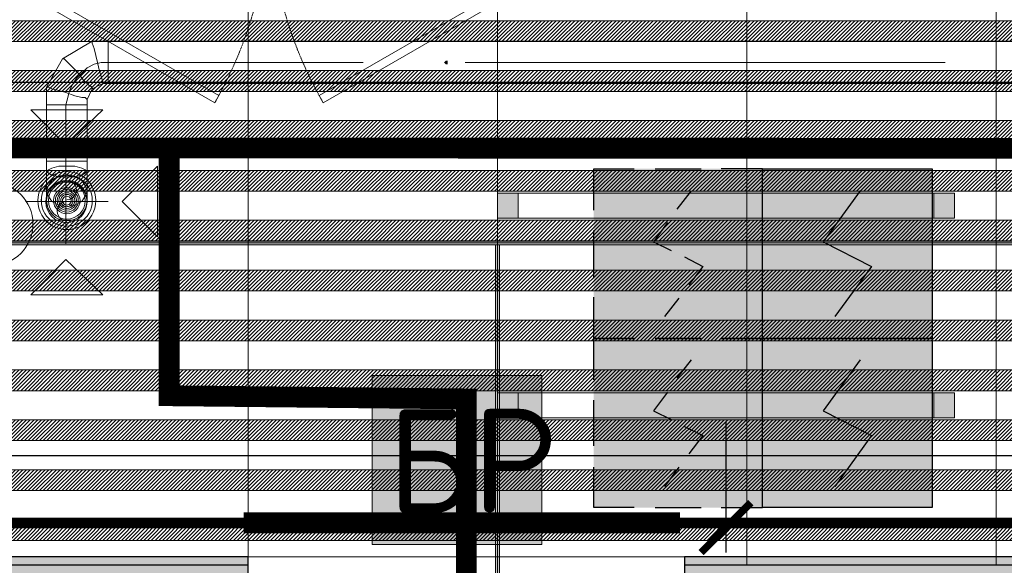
# Model space of a CAD drawing. Header units: millimetres. Extents: x -521669 to 178656, y -69521 to 500758.
# Tile 113 of 256: x -181353 to -178983, y 467563 to 468876. Entities that reach past the tile are written whole.
import ezdxf
from ezdxf import colors
from ezdxf.entities.mleader import LeaderData, LeaderLine
from ezdxf.math import Vec2, Vec3

# ---------------------------------------------------------------- set-up
doc = ezdxf.new("R2010")
doc.units = ezdxf.units.MM
for name, pattern in [('( Hidden )', [0.375, 0.25, -0.125]), ('-D1-02х01', [3, 2, -1]), ('DASHDOT', [25.4, 12.7, -6.35, 0, -6.35]), ('DOT', [6.35, 0, -6.35])]:
    doc.linetypes.add(name, pattern=pattern)
doc.layers.get('Defpoints').update_dxf_attribs({"color": 31})
for name, color, linetype, lineweight in [('_0', 7, 'Continuous', 13), ('A-AREA-IDEN', 8, 'Continuous', 18), ('A-DOOR', 7, 'Continuous', 5), ('A-WALL', 7, 'Continuous', 5), ('A-WALL-FNSH', 8, 'Continuous', 5), ('dim_light', 12, 'Continuous', 9), ('dim_pot', 183, 'Continuous', 9), ('dim_razv', 93, 'DASHDOT', 9), ('I-WALL', 7, 'Continuous', 5), ('light_pot', 52, 'Continuous', 15), ('pot', 183, 'Continuous', 15), ('pot sh', 183, 'Continuous', 15)]:
    doc.layers.add(name, color=color, linetype=linetype, lineweight=lineweight)
doc.layers.add('PDF16_0', color=30, linetype='Continuous', true_color=0xff7f00)
for name, color, linetype in [('PDF16_ПС', 1, 'Continuous'), ('PDF16_ПС дымовой', 1, 'Continuous'), ('PDF6_Воздуховоды', 5, 'Continuous'), ('PDF6_Размеры-100', 7, 'Continuous'), ('PDF_Text', 7, 'Continuous')]:
    doc.layers.add(name, color=color, linetype=linetype)
doc.layers.add('pol', color=7, linetype='Continuous', lineweight=15, true_color=0x738991)
doc.layers.add('Сводный план', color=1, linetype='Continuous', lineweight=0, true_color=0xff0000)
doc.styles.add('fl_iso paper', font='isocpeur.ttf', dxfattribs={"width": 0.8, "oblique": 10})
doc.styles.add('In tre', font='isocpeur.ttf', dxfattribs={"width": 0.8, "oblique": 10})
doc.styles.add('PDF ISOCPEUR', font='isocpeur.ttf')
doc.dimstyles.new('In tre 1_75', dxfattribs={"dimtxt": 220, "dimasz": 120, "dimexe": 60, "dimexo": 10, "dimgap": 50, "dimtad": 1, "dimdec": 0, "dimrnd": 5, "dimzin": 0, "dimdsep": 46, "dimtxsty": 'fl_iso paper', "dimblk": 'ARCHTICK', "dimcen": 0, "dimdle": 60, "dimadec": 0, "dimazin": 0, "dimtfac": 1, "dimtdec": 0, "dimtofl": 0, "dimtmove": 1, "dimatfit": 1, "dimfxl": 1, "dimtfill": 1, "dimtolj": 1, "dimtzin": 0, "dimarcsym": 1})

# ---------------------------------------------------------------- blocks, each defined once
blk = doc.blocks.new('_ArchTick')
at = {"color": 0, "linetype": 'ByBlock', "lineweight": 9, "const_width": 0.15}
blk.add_lwpolyline([(-0.5, -0.5), (0.5, 0.5)], dxfattribs=at)
blk = doc.blocks.new('*D6221')
at = {"layer": 'Defpoints', "color": 0, "transparency": 16777216}
for p in [(-184452.9, 467918.1), (-179652.9, 467918.1), (-179652.9, 467653.9)]:
    blk.add_point(p, dxfattribs=at)
at = {"layer": 'dim_light', "color": 0, "lineweight": -2, "transparency": 16777216}
for p, q in [((-184452.9, 467908.1), (-184452.9, 467593.9)), ((-179652.9, 467908.1), (-179652.9, 467593.9)), ((-184512.9, 467653.9), (-179592.9, 467653.9))]:
    blk.add_line(p, q, dxfattribs=at)
at = {"layer": 'dim_light', "color": 0, "lineweight": -2, "transparency": 16777216, "xscale": 120, "yscale": 120, "zscale": 120, "rotation": 180}
blk.add_blockref('_ArchTick', (-184452.9, 467653.9), dxfattribs=at)
at = {"layer": 'dim_light', "color": 0, "lineweight": -2, "transparency": 16777216, "xscale": 120, "yscale": 120, "zscale": 120}
blk.add_blockref('_ArchTick', (-179652.9, 467653.9), dxfattribs=at)
at = {"layer": 'dim_light', "color": 0, "transparency": 16777216, "insert": (-182052.9, 467813.9), "char_height": 220, "attachment_point": 5, "style": 'fl_iso paper', "bg_fill": 3, "box_fill_scale": 1.1, "bg_fill_color": 256, "bg_fill_true_color": 13158600, "bg_fill_transparency": 0}
blk.add_mtext('\\A1;4800', dxfattribs=at)
blk = doc.blocks.new('*D6222')
at = {"layer": 'Defpoints', "color": 0, "transparency": 16777216}
for p in [(-179652.9, 467918.1), (-174852.9, 467918.1), (-174852.9, 467653.9)]:
    blk.add_point(p, dxfattribs=at)
at = {"layer": 'dim_light', "color": 0, "lineweight": -2, "transparency": 16777216}
for p, q in [((-179652.9, 467908.1), (-179652.9, 467593.9)), ((-174852.9, 467908.1), (-174852.9, 467593.9)), ((-179712.9, 467653.9), (-174792.9, 467653.9))]:
    blk.add_line(p, q, dxfattribs=at)
at = {"layer": 'dim_light', "color": 0, "lineweight": -2, "transparency": 16777216, "xscale": 120, "yscale": 120, "zscale": 120, "rotation": 180}
blk.add_blockref('_ArchTick', (-179652.9, 467653.9), dxfattribs=at)
at = {"layer": 'dim_light', "color": 0, "lineweight": -2, "transparency": 16777216, "xscale": 120, "yscale": 120, "zscale": 120}
blk.add_blockref('_ArchTick', (-174852.9, 467653.9), dxfattribs=at)
at = {"layer": 'dim_light', "color": 0, "transparency": 16777216, "insert": (-177252.9, 467813.9), "char_height": 220, "attachment_point": 5, "style": 'fl_iso paper', "bg_fill": 3, "box_fill_scale": 1.1, "bg_fill_color": 256, "bg_fill_true_color": 13158600, "bg_fill_transparency": 0}
blk.add_mtext('\\A1;4800', dxfattribs=at)
blk = doc.blocks.new('*U3567')
at = {"layer": 'light_pot', "linetype": 'ByBlock', "lineweight": 0}
h = blk.add_hatch(color=252, dxfattribs=at)
h.dxf.hatch_style = 1
h.paths.add_polyline_path([(-500, 30), (-550, 30), (-550, -30), (-500, -30)])
h = blk.add_hatch(color=252, dxfattribs=at)
h.dxf.hatch_style = 1
h.paths.add_polyline_path([(500, 30), (550, 30), (550, -30), (500, -30)])
for points in [[(-500, 30), (-550, 30), (-550, -30), (-500, -30)], [(500, -30), (-500, -30), (-500, 30), (500, 30)], [(500, 30), (550, 30), (550, -30), (500, -30)]]:
    blk.add_lwpolyline(points, close=True, dxfattribs=at)
blk = doc.blocks.new('*U6185')
at = {"layer": 'light_pot', "color": 0, "linetype": 'ByBlock', "lineweight": -2, "transparency": 16777216}
blk.add_blockref('*U3567', (0, 0), dxfattribs=at)
blk = doc.blocks.new('*U6186')
at = {"layer": 'A-AREA-IDEN', "color": 0, "linetype": 'ByBlock', "lineweight": -2, "transparency": 16777216}
for p in [(4800, 480), (4800, 0)]:
    blk.add_blockref('*U6185', p, dxfattribs=at)
blk = doc.blocks.new('*U12201')
at = {"layer": 'pol', "true_color": 0x007dfa, "transparency": 33554687}
h = blk.add_hatch(color=150, dxfattribs=at)
h.dxf.hatch_style = 1
h.paths.add_polyline_path([(20405.3, 0), (0, 0), (0, -10), (20405.3, -10)])
at = {"layer": 'pol', "color": 162, "true_color": 0x2c3cc9}
blk.add_lwpolyline([(20405.3, 0), (0, 0), (0, -10), (20405.3, -10)], close=True, dxfattribs=at)
blk = doc.blocks.new('*U12167')
at = {"layer": 'pol', "true_color": 0x007dfa, "transparency": 33554687}
h = blk.add_hatch(color=150, dxfattribs=at)
h.dxf.hatch_style = 1
h.paths.add_polyline_path([(909.2, 0), (0, 0), (0, -10), (909.2, -10)])
at = {"layer": 'pol', "color": 162, "true_color": 0x2c3cc9}
blk.add_lwpolyline([(909.2, 0), (0, 0), (0, -10), (909.2, -10)], close=True, dxfattribs=at)
blk = doc.blocks.new('yuyilotffff')
at = {"layer": 'PDF6_Воздуховоды', "true_color": 0x0000ff, "transparency": 33554559}
blk.add_hatch(color=5, dxfattribs=at).paths.add_polyline_path([(11979.9, 9359.6), (11979.9, 9363.8), (11975.7, 9363.8), (11971.5, 9359.6), (11975.7, 9355.4), (11979.9, 9355.4)])
blk.add_hatch(color=5, dxfattribs=at).paths.add_polyline_path([(11979.9, 9359.6), (11979.9, 9363.8), (11975.7, 9363.8), (11971.5, 9359.6), (11975.7, 9355.4), (11979.9, 9355.4)])
at = {"layer": 'PDF6_Воздуховоды', "color": 5, "lineweight": 18, "true_color": 0x0000ff}
for points in [[(11162.9, 9410.4), (11124.8, 9410.4), (11052.9, 9368.1), (11014.8, 9300.3), (11014.8, 9258)], [(11061.3, 9258), (11112.1, 9258), (11061.3, 9258), (11014.8, 9258), (11061.3, 9258), (11065.6, 9274.9), (11069.8, 9291.9), (11078.3, 9308.8), (11086.7, 9321.5), (11099.4, 9334.2), (11112.1, 9346.9), (11129.1, 9355.4), (11146, 9359.6), (11162.9, 9359.6)], [(11112.1, 9258), (11112.1, 9270.7), (11124.8, 9296.1), (11150.2, 9308.8), (11162.9, 9308.8)], [(11014.8, 9122.5), (11014.8, 9097.1), (11014.8, 9050.6), (11014.8, 9025.2)], [(11061.3, 8923.6), (11061.3, 9122.5), (11061.3, 9025.2)], [(11112.1, 9025.2), (11112.1, 9050.6), (11112.1, 9097.1), (11112.1, 9122.5)], [(10964, 9025.2), (11162.9, 9025.2)]]:
    blk.add_lwpolyline(points, dxfattribs=at)
for points in [[(11137.5, 9359.6), (11133.3, 9376.5), (11129.1, 9393.5), (11124.8, 9406.2), (11124.8, 9410.4), (11124.8, 9406.2), (11129.1, 9393.5), (11133.3, 9376.5), (11137.5, 9359.6), (11141.8, 9338.4), (11146, 9325.7), (11150.2, 9313), (11150.2, 9308.8), (11150.2, 9313), (11146, 9325.7), (11141.8, 9338.4)], [(14189.7, 9410.4), (11162.9, 9410.4), (11162.9, 9308.8), (14189.7, 9308.8)], [(11162.9, 9359.6), (11162.9, 9410.4), (11162.9, 9359.6), (11162.9, 9308.8)], [(11091, 9334.2), (11078.3, 9346.9), (11065.6, 9359.6), (11057.1, 9368.1), (11052.9, 9368.1), (11057.1, 9368.1), (11065.6, 9359.6), (11078.3, 9346.9), (11091, 9334.2), (11103.7, 9317.3), (11116.4, 9304.6), (11124.8, 9300.3), (11124.8, 9296.1), (11124.8, 9300.3), (11116.4, 9304.6), (11103.7, 9317.3)], [(11162.9, 9359.6), (11776.7, 9359.6)], [(12178.9, 9359.6), (13177.9, 9359.6)], [(11061.3, 9287.6), (11044.4, 9291.9), (11027.5, 9296.1), (11019, 9300.3), (11014.8, 9300.3), (11019, 9300.3), (11027.5, 9296.1), (11044.4, 9291.9), (11061.3, 9287.6), (11082.5, 9279.2), (11099.4, 9274.9), (11107.9, 9274.9), (11112.1, 9270.7), (11107.9, 9274.9), (11099.4, 9274.9), (11082.5, 9279.2)], [(10976.7, 9245.3), (11061.3, 9160.6), (11150.2, 9245.3)], [(11014.8, 9258), (11014.8, 9122.5), (11112.1, 9122.5), (11112.1, 9258)], [(11061.3, 9122.5), (11061.3, 9258)], [(11112.1, 9122.5), (11061.3, 9122.5), (11014.8, 9122.5), (11061.3, 9122.5)], [(11112.1, 9097.1), (11107.9, 9101.4), (11099.4, 9105.6), (11082.5, 9109.8), (11061.3, 9109.8), (11044.4, 9109.8), (11027.5, 9105.6), (11019, 9101.4), (11014.8, 9097.1), (11019, 9092.9), (11027.5, 9088.7), (11044.4, 9084.4), (11061.3, 9084.4), (11082.5, 9084.4), (11099.4, 9088.7), (11107.9, 9092.9)], [(11281.5, 9109.8), (11196.8, 9025.2), (11281.5, 8940.5)], [(11112.1, 9050.6), (11107.9, 9063.3), (11099.4, 9076), (11082.5, 9084.4), (11061.3, 9088.7), (11044.4, 9084.4), (11027.5, 9076), (11019, 9063.3), (11014.8, 9050.6), (11019, 9037.9), (11027.5, 9025.2), (11044.4, 9016.7), (11061.3, 9012.5), (11082.5, 9016.7), (11099.4, 9025.2), (11107.9, 9037.9)], [(10976.7, 8800.8), (11061.3, 8885.5), (11150.2, 8800.8)]]:
    blk.add_lwpolyline(points, close=True, dxfattribs=at)
for points in [[(10993.6, 9027.3, 1.000007), (11133.3, 9027.3, 1.000007)], [(11002.1, 9027.3, 1.000005), (11124.8, 9027.3, 1.000005)], [(11112.1, 9027.3, 0.999991), (11014.8, 9027.3, 0.999991)], [(11063.4, 9071.7, 0.999995), (11063.4, 8982.8, 0.999995)], [(11063.4, 9059, 0.999992), (11063.4, 8995.5, 0.999992)], [(11063.4, 9054.8, 0.999998), (11063.4, 8999.8, 0.999998)], [(11063.4, 9050.6, 1.000008), (11063.4, 9004, 1.000008)], [(11063.4, 9046.3, 1.00002), (11063.4, 9008.2, 1.00002)], [(11063.4, 9042.1, 1.000041), (11063.4, 9012.5, 1.000041)], [(11063.4, 9037.9, 1.000014), (11063.4, 9016.7, 1.000014)]]:
    blk.add_lwpolyline(points, format="xyb", close=True, dxfattribs=at)
for points in [[(11063.4, 9025.2, 1.000008), (11063.4, 8978.6, 0.414208), (11112.1, 9027.3, -0.999991), (11014.8, 9027.3, -0.999991), (11112.1, 9027.3, 0.414208), (11063.4, 9076, 0.999991), (11063.4, 8978.6, 0.999991), (11063.4, 9076)], [(11063.4, 9029.4, 1.000008), (11063.4, 9076, 0.414208), (11014.8, 9027.3, 0.414208), (11063.4, 8978.6)]]:
    blk.add_lwpolyline(points, format="xyb", dxfattribs=at)
blk.add_circle((11062.5, 9024), 49.6, dxfattribs=at)
for radius, start, end in [(69.8, 359.9996, 180.0004), (61.4, 359.9997, 180.0003), (48.7, 0.0005, 179.9995), (48.7, 0.0005, 179.9995), (48.7, 0.0005, 179.9995), (23.3, 89.9995, 270.0005), (23.3, 269.9995, 90.0005), (69.8, 179.9996, 0.0004), (61.4, 179.9997, 0.0003), (48.7, 180.0005, 359.9995), (48.7, 180.0005, 359.9995), (48.7, 180.0005, 359.9995)]:
    blk.add_arc((11063.4, 9027.3), radius, start, end, dxfattribs=at)
at = {"layer": 'PDF6_Размеры-100', "color": 5, "lineweight": 20, "true_color": 0x0000ff}
blk.add_lwpolyline([(12022.3, 9359.6), (12217, 9359.6), (12174.7, 9359.6)], dxfattribs=at)
blk = doc.blocks.new('jkhgfd345')
at = {"layer": 'PDF16_0', "lineweight": 25}
for points in [[(7922.7, 8413.8), (15889.9, 8413.8), (15889.9, 7486.7), (16412.7, 7486.7), (16412.7, 8413.8), (23067.5, 8413.8), (26028.8, 8413.8), (28187.8, 8413.8), (28187.8, 9311.3), (27849.1, 9311.3), (27131.5, 9311.3), (27131.5, 9406.5), (26930.5, 9406.5), (26930.5, 9311.3), (19418.4, 9311.3), (19418.4, 19543.3)], [(6942.7, 19556), (14188.1, 19556), (14188.1, 17521.8), (13775.3, 17521.8), (13775.3, 17352.5), (14393.4, 17352.5), (14393.4, 19556), (17907.1, 19556), (17907.1, 12359.3), (17907.1, 9309.1), (14514, 9311.3), (14514, 11521.1), (13622.9, 11521.1), (13622.9, 13256.7), (13307.5, 13256.7), (13307.5, 11521.1), (12839.8, 11521.1), (12839.8, 12585.8), (11578.2, 12585.8), (11578.2, 11178.2), (14027.2, 11178.2), (14027.2, 9311.3), (8970.5, 9311.3), (8970.5, 10174.9)], [(12007.9, 8413.8), (12007.9, 4851.4)]]:
    blk.add_lwpolyline(points, dxfattribs=at)
at = {"layer": 'PDF16_ПС', "lineweight": 9}
blk.add_lwpolyline([(11798.3, 8200), (11798.3, 8403.2), (11798.3, 8606.4), (12003.7, 8606.4), (12206.9, 8606.4), (12206.9, 8403.2), (12206.9, 8200), (12003.7, 8200)], close=True, dxfattribs=at)
at = {"layer": 'PDF16_ПС', "color": 7, "true_color": 0xffffff, "transparency": 33554559}
for points in [[(12206.9, 8606.4), (11798.3, 8606.4), (12206.9, 8403.2)], [(11798.3, 8606.4), (12206.9, 8403.2), (11798.3, 8403.2)], [(12206.9, 8403.2), (11798.3, 8403.2), (12206.9, 8200)], [(11798.3, 8403.2), (12206.9, 8200), (11798.3, 8200)]]:
    blk.add_solid(points, dxfattribs=at)
at = {"layer": 'PDF16_ПС дымовой', "color": 230, "lineweight": 25, "true_color": 0xff007f}
for points in [[(12331.8, 9004.3), (12331.8, 9103.8), (12429.1, 9103.8)], [(12479.9, 9103.8), (12590, 9103.8)], [(12738.2, 9004.3), (12738.2, 9103.8), (12638.7, 9103.8)], [(12532.8, 9006.5), (12566.7, 9050.9)], [(12509.6, 8974.7), (12475.7, 8928.1), (12518, 8907)], [(12331.8, 8843.5), (12331.8, 8955.7)], [(12738.2, 8843.5), (12738.2, 8955.7)], [(12549.8, 8892.2), (12594.2, 8868.9), (12560.4, 8824.4)], [(12331.8, 8595.8), (12331.8, 8695.3), (12429.1, 8695.3), (12331.8, 8695.3), (12331.8, 8794.8)], [(12738.2, 8595.8), (12738.2, 8695.3), (12638.7, 8695.3), (12738.2, 8695.3), (12738.2, 8794.8)], [(12503.2, 8748.2), (12537.1, 8792.7)], [(12532.8, 8600.1), (12566.7, 8644.5)], [(12509.6, 8566.2), (12475.7, 8521.7), (12518, 8500.6)], [(12331.8, 8437.1), (12331.8, 8547.1)], [(12738.2, 8437.1), (12738.2, 8547.1)], [(12549.8, 8483.6), (12594.2, 8462.5), (12560.4, 8418)], [(12429.1, 8288.9), (12331.8, 8288.9), (12331.8, 8386.3)], [(12503.2, 8339.7), (12537.1, 8386.3)], [(12638.7, 8288.9), (12738.2, 8288.9), (12738.2, 8386.3)], [(12479.9, 8288.9), (12590, 8288.9)]]:
    blk.add_lwpolyline(points, dxfattribs=at)
at = {"layer": 'PDF16_ПС дымовой', "lineweight": 30}
for points in [[(13146.7, 9103.8), (13146.7, 8898.5), (13146.7, 8695.3), (12941.4, 8695.3), (12738.2, 8695.3), (12738.2, 8898.5), (12738.2, 9103.8), (12941.4, 9103.8)], [(13146.7, 8695.3), (13146.7, 8492.1), (13146.7, 8288.9), (12941.4, 8288.9), (12738.2, 8288.9), (12738.2, 8492.1), (12738.2, 8695.3), (12941.4, 8695.3)]]:
    blk.add_lwpolyline(points, close=True, dxfattribs=at)
for points in [[(12973.1, 9050.9), (12884.2, 8928.1), (13000.6, 8868.9), (12911.7, 8748.2)], [(12973.1, 8644.5), (12884.2, 8521.7), (13000.6, 8462.5), (12911.7, 8339.7)]]:
    blk.add_lwpolyline(points, dxfattribs=at)
at = {"layer": 'PDF16_ПС дымовой', "color": 230, "lineweight": 25, "true_color": 0xff007f}
blk.add_lwpolyline([(12590, 8695.3), (12479.9, 8695.3)], close=True, dxfattribs=at)
at = {"layer": 'PDF16_ПС дымовой', "color": 7, "true_color": 0xffffff, "transparency": 33554559}
for points in [[(12738.2, 9103.8), (12331.8, 9103.8), (12738.2, 8695.3)], [(12331.8, 9103.8), (12738.2, 8695.3), (12331.8, 8695.3)], [(13146.7, 9103.8), (12738.2, 9103.8), (13146.7, 8898.5)], [(12738.2, 9103.8), (13146.7, 8898.5), (12738.2, 8898.5)], [(13146.7, 8898.5), (12738.2, 8898.5), (13146.7, 8695.3)], [(12738.2, 8898.5), (13146.7, 8695.3), (12738.2, 8695.3)], [(12738.2, 8695.3), (12331.8, 8695.3), (12738.2, 8288.9)], [(12331.8, 8695.3), (12738.2, 8288.9), (12331.8, 8288.9)], [(13146.7, 8695.3), (12738.2, 8695.3), (13146.7, 8492.1)], [(12738.2, 8695.3), (13146.7, 8492.1), (12738.2, 8492.1)], [(13146.7, 8492.1), (12738.2, 8492.1), (13146.7, 8288.9)], [(12738.2, 8492.1), (13146.7, 8288.9), (12738.2, 8288.9)]]:
    blk.add_solid(points, dxfattribs=at)
at = {"layer": 'PDF_Text', "color": 1, "insert": (11834.6, 8276.4), "char_height": 249.99, "attachment_point": 7, "style": 'PDF ISOCPEUR'}
blk.add_mtext('БР ', dxfattribs=at)
blk = doc.blocks.new('drytrytd244')
at = {"layer": 'Сводный план', "color": 96, "true_color": 0x008000, "const_width": 50}
for points in [[(27170, 9148), (6981.5, 9155.4), (7283.5, 9151.7), (7279.2, 8732), (7129.6, 8539.9), (7125, 7666.4)], [(11309.7, 9146.2), (11309.7, 8557.9), (12025.1, 8550.2), (12025, 7940.7)]]:
    blk.add_lwpolyline(points, dxfattribs=at)
at = {"layer": 'Сводный план', "color": 92, "lineweight": 13, "true_color": 0x00c200}
blk.add_circle((10881.9, 8971), 100, dxfattribs=at)
blk = doc.blocks.new('A_MEQ_DoorWall - ОВ-7391808-50_AS_M_L34')
at = {"layer": 'A-DOOR'}
for p, q in [((-5.6, 587.5), (-850, 100)), ((-840, 82.7), (4.4, 570.2)), ((4.4, 570.2), (-5.6, 587.5)), ((245.6, 570.2), (255.6, 587.5)), ((1090, 82.7), (245.6, 570.2)), ((255.6, 587.5), (1100, 100)), ((-875, 100), (-875, -100)), ((-850, 100), (-865, 100)), ((-865, 100), (-865, 20)), ((-850, 20), (-850, 100)), ((-850, 100), (-840, 82.7)), ((1100, 100), (1090, 82.7)), ((1115, 100), (1100, 100)), ((1100, 100), (1100, 20)), ((1115, 20), (1115, 100)), ((1125, 100), (1125, -100)), ((-865, 20), (-850, 20)), ((1100, 20), (1115, 20))]:
    blk.add_line(p, q, dxfattribs=at)
at = {"layer": 'A-DOOR', "linetype": '-D1-02х01'}
for centre, start, end in [((-850, 100), 360, 30), ((1100, 100), 150, 180)]:
    blk.add_arc(centre, 975, start, end, dxfattribs=at)
at = {"layer": 'A-DOOR'}
for centre in [(-855, 100), (1105, 100)]:
    blk.add_arc(centre, 5, 0, 180, dxfattribs=at)

msp = doc.modelspace()

# ---------------------------------------------------------------- hatches: boundary and pattern name
at = {"layer": '_0', "transparency": 33554534}
h = msp.add_hatch(color=252, dxfattribs=at)
h.dxf.hatch_style = 1
h.paths.add_polyline_path([(-154802.1, 458862.5), (-192753.7, 458862.5), (-192753.7, 488814.1), (-154802.1, 488814.1)])
h.paths.add_polyline_path([(-166902.9, 480313.3), (-166902.9, 478313.3), (-169852.9, 478313.3), (-169852.9, 469363.3), (-163702.9, 469363.3), (-163702.9, 467363.3), (-183952.9, 467363.3), (-183952.9, 467363.3), (-186002.9, 467363.3), (-186002.9, 469363.3), (-183852.9, 469363.3), (-183852.9, 473413.3), (-179002.9, 473413.3), (-179002.9, 471913.3), (-177352.9, 471913.3), (-177352.9, 478313.3), (-185752.9, 478313.3), (-185752.9, 480313.3), (-182952.9, 480313.3), (-166902.9, 480313.3)], flags=16)
at = {"layer": 'A-WALL'}
h = msp.add_hatch(dxfattribs=at)
h.set_pattern_fill('FP_1', color=256, style=0, pattern_type=2)
h.set_pattern_definition([(45, (-192252.935, 459363.33), (-57.02463, 57.02463), []), (45, (-192195.91, 459363.33), (-57.02463, 57.02463), [100.806, -20.161, 3.353, -16.808])])
h.paths.add_polyline_path([(-184202.9, 467363.3), (-180802.9, 467363.3), (-180802.9, 467563.3), (-184202.9, 467563.3), (-184202.9, 467467.1)])
h.paths.add_polyline_path([(-174652.9, 467363.3), (-174652.9, 467563.3), (-174752.9, 467563.3), (-174752.9, 467363.3), (-174717.2, 467363.3)])
h.paths.add_polyline_path([(-176502.9, 467363.3), (-176502.9, 467563.3), (-179752.9, 467563.3), (-179752.9, 467363.3), (-176702.9, 467363.3)])

# ---------------------------------------------------------------- linework, layer by layer
at = {"layer": 'A-WALL', "lineweight": 25}
for p, q in [((-180802.9, 467563.3), (-184202.9, 467563.3)), ((-180802.9, 467363.3), (-180802.9, 467563.3)), ((-179752.9, 467563.3), (-179752.9, 467363.3)), ((-176502.9, 467563.3), (-179752.9, 467563.3))]:
    msp.add_line(p, q, dxfattribs=at)

# ---------------------------------------------------------------- block references
at = {"layer": 'A-DOOR', "color": 8, "true_color": 0x7f7f7f, "rotation": 180}
msp.add_blockref('A_MEQ_DoorWall - ОВ-7391808-50_AS_M_L34', (-180627.9, 469263.3), dxfattribs=at)

# ---------------------------------------------------------------- next in the draw order: dimensions: what is measured, and where the dimension line sits
at = {"layer": 'dim_light'}
dim = msp.add_linear_dim(base=(-179652.9, 467653.9), p1=(-184452.9, 467918.1), p2=(-179652.9, 467918.1), dimstyle='In tre 1_75', dxfattribs=at)
dim.commit()
dim.dimension.update_dxf_attribs({"geometry": '*D6221', "text_midpoint": (-182052.9, 467813.9)})

# ---------------------------------------------------------------- next in the draw order: linework, layer by layer
at = {"layer": 'A-WALL-FNSH'}
for p, q in [((-180802.9, 467583.3), (-184652.9, 467583.3)), ((-180802.9, 467563.3), (-180802.9, 467583.3)), ((-179752.9, 467583.3), (-179752.9, 467563.3))]:
    msp.add_line(p, q, dxfattribs=at)

# ---------------------------------------------------------------- next in the draw order: dimensions: what is measured, and where the dimension line sits
at = {"layer": 'dim_light'}
dim = msp.add_linear_dim(base=(-174852.9, 467653.9), p1=(-179652.9, 467918.1), p2=(-174852.9, 467918.1), dimstyle='In tre 1_75', dxfattribs=at)
dim.commit()
dim.dimension.update_dxf_attribs({"geometry": '*D6222', "text_midpoint": (-177252.9, 467813.9)})

# ---------------------------------------------------------------- next in the draw order: hatches: boundary and pattern name
at = {"layer": 'I-WALL', "true_color": 0xf5f3ef}
h = msp.add_hatch(color=7, dxfattribs=at)
h.paths.add_polyline_path([(-179752.9, 467563.3), (-179402.9, 467563.3), (-179402.9, 467583.3), (-179752.9, 467583.3)])
h.paths.add_polyline_path([(-180802.9, 467563.3), (-180802.9, 467583.3), (-183952.9, 467583.3), (-183952.9, 467563.3), (-180910, 467563.3)])
for points in [[(-179152.9, 467563.3), (-179152.9, 467583.3), (-179402.9, 467583.3), (-179402.9, 467563.3)], [(-177352.9, 467563.3), (-177352.9, 467583.3), (-179152.9, 467583.3), (-179152.9, 467563.3), (-177374.2, 467563.3)]]:
    msp.add_hatch(color=7, dxfattribs=at).paths.add_polyline_path(points)

# ---------------------------------------------------------------- next in the draw order: linework, layer by layer
at = {"layer": 'A-WALL-FNSH'}
msp.add_line((-176482.9, 467583.3), (-179752.9, 467583.3), dxfattribs=at)
at = {"layer": 'Defpoints'}
msp.add_lwpolyline([(-163922.9, 467583.3), (-170542.9, 467583.3), (-170542.9, 467583.3), (-171592.9, 467583.3), (-171592.9, 467583.3), (-179752.9, 467583.3), (-179752.9, 467425), (-180802.9, 467425), (-180802.9, 467583.3), (-184222.9, 467583.3)], dxfattribs=at)

# ---------------------------------------------------------------- next in the draw order: block references
at = {"layer": 'A-AREA-IDEN'}
msp.add_blockref('*U6186', (-184452.9, 467948.1), dxfattribs=at)

# ---------------------------------------------------------------- next in the draw order: leaders
at = {"layer": 'dim_pot', "color": 0, "linetype": 'ByBlock'}
ml = msp.add_multileader_mtext('Standard', dxfattribs=at)
ml.set_content('Подвесной потолок ГКЛ', style='In tre')
ml.set_leader_properties()
ml.build(insert=Vec2(0, 0))
ml.multileader.update_dxf_attribs({"text_left_attachment_type": 6, "text_right_attachment_type": 6, "dogleg_length": 1, "arrow_head_size": 0, "scale": 50})
ctx = ml.context
ctx.base_point, ctx.scale, ctx.char_height, ctx.arrow_head_size, ctx.landing_gap_size, ctx.plane_origin = Vec3(-108467.6, 465989), 50, 200, 0, 4.5, Vec3(-117406.3, 470828.9)
ctx.left_attachment, ctx.right_attachment, ctx.text_align_type = 6, 6, 2
notes = []
notes.append((ctx, [(0, (1, 1, 0), (-108517.6, 465989), (1, 0), 50, [(1, [(-109346.6, 469626.6)], 0, [])])]))
ctx.mtext.insert, ctx.mtext.width, ctx.mtext.defined_height, ctx.mtext.alignment, ctx.mtext.flow_direction = Vec3(-106075.8, 466229), 2609.327, 696.6, 3, 5
ctx.mtext.has_bg_fill, ctx.mtext.bg_color, ctx.mtext.bg_scale_factor, ctx.mtext.bg_transparency, ctx.mtext.use_window_bg_color = 1, -1027028792, 1.5, 0, 1
for ctx, leaders in notes:
    for number, flags, end, landing, length, lines in leaders:
        leader = LeaderData()
        leader.index, (leader.has_last_leader_line, leader.has_dogleg_vector, leader.attachment_direction) = number, flags
        leader.last_leader_point, leader.dogleg_vector, leader.dogleg_length = Vec3(end), Vec3(landing), length
        for number, points, colour, breaks in lines:
            line = LeaderLine()
            line.index, line.vertices, line.color, line.breaks = number, Vec3.list(points), colors.encode_raw_color(colour), breaks
            leader.lines.append(line)
        ctx.leaders.append(leader)

# ---------------------------------------------------------------- next in the draw order: leaders
ml = msp.add_multileader_mtext('Standard', dxfattribs=at)
ml.set_content('Лючок 500х500 для обслуживания модулей управления клапанами, расположение уточнить по месту', style='In tre')
ml.set_leader_properties()
ml.build(insert=Vec2(0, 0))
ml.multileader.update_dxf_attribs({"text_left_attachment_type": 6, "text_right_attachment_type": 6, "dogleg_length": 1, "arrow_head_size": 0, "scale": 50})
ctx = ml.context
ctx.base_point, ctx.scale, ctx.char_height, ctx.arrow_head_size, ctx.landing_gap_size, ctx.plane_origin = Vec3(-114915.5, 465707.8), 50, 200, 0, 4.5, Vec3(-111550.5, 470825.2)
ctx.left_attachment, ctx.right_attachment, ctx.text_align_type = 6, 6, 2
notes = []
notes.append((ctx, [(1, (1, 1, 0), (-111338.8, 465707.8), (-1, 0), 50, [(1, [(-110457.4, 469613.3)], 0, [])])]))
ctx.mtext.insert, ctx.mtext.width, ctx.mtext.defined_height, ctx.mtext.alignment, ctx.mtext.flow_direction = Vec3(-111393.3, 465967.8), 3637.528, 407.5, 3, 5
ctx.mtext.has_bg_fill, ctx.mtext.bg_color, ctx.mtext.bg_scale_factor, ctx.mtext.bg_transparency, ctx.mtext.use_window_bg_color = 1, -1027028792, 1.5, 0, 1
for ctx, leaders in notes:
    for number, flags, end, landing, length, lines in leaders:
        leader = LeaderData()
        leader.index, (leader.has_last_leader_line, leader.has_dogleg_vector, leader.attachment_direction) = number, flags
        leader.last_leader_point, leader.dogleg_vector, leader.dogleg_length = Vec3(end), Vec3(landing), length
        for number, points, colour, breaks in lines:
            line = LeaderLine()
            line.index, line.vertices, line.color, line.breaks = number, Vec3.list(points), colors.encode_raw_color(colour), breaks
            leader.lines.append(line)
        ctx.leaders.append(leader)

# ---------------------------------------------------------------- next in the draw order: hatches: boundary and pattern name
at = {"layer": 'pot sh', "linetype": 'ByBlock', "lineweight": 0, "true_color": 0x91caaf}
h = msp.add_hatch(dxfattribs=at)
h.set_pattern_fill('ANSI31', color=253, scale=2, angle=180)
h.set_pattern_definition([(225, (-232889.5126, 459123.327), (4.49012806, -4.49012806), [])])
h.paths.add_polyline_path([(-185782.9, 468873.3), (-163922.9, 468873.3), (-163922.9, 468823.3), (-185782.9, 468823.3)])
h = msp.add_hatch(dxfattribs=at)
h.set_pattern_fill('ANSI31', color=253, scale=2, angle=180)
h.set_pattern_definition([(225, (-232889.5126, 459003.327), (4.49012806, -4.49012806), [])])
h.paths.add_polyline_path([(-185782.9, 468753.3), (-163922.9, 468753.3), (-163922.9, 468703.3), (-185782.9, 468703.3)])
h = msp.add_hatch(dxfattribs=at)
h.set_pattern_fill('ANSI31', color=253, scale=2, angle=180)
h.set_pattern_definition([(225, (-232889.5126, 458883.327), (4.49012806, -4.49012806), [])])
h.paths.add_polyline_path([(-185782.9, 468633.3), (-163922.9, 468633.3), (-163922.9, 468583.3), (-185782.9, 468583.3)])
h = msp.add_hatch(dxfattribs=at)
h.set_pattern_fill('ANSI31', color=253, scale=2, angle=180)
h.set_pattern_definition([(225, (-232889.5126, 458763.327), (4.49012806, -4.49012806), [])])
h.paths.add_polyline_path([(-185782.9, 468513.3), (-163922.9, 468513.3), (-163922.9, 468463.3), (-185782.9, 468463.3)])
h = msp.add_hatch(dxfattribs=at)
h.set_pattern_fill('ANSI31', color=253, scale=2, angle=180)
h.set_pattern_definition([(225, (-232889.5126, 458643.327), (4.49012806, -4.49012806), [])])
h.paths.add_polyline_path([(-185782.9, 468393.3), (-163922.9, 468393.3), (-163922.9, 468343.3), (-185782.9, 468343.3)])
h = msp.add_hatch(dxfattribs=at)
h.set_pattern_fill('ANSI31', color=253, scale=2, angle=180)
h.set_pattern_definition([(225, (-232889.5126, 458523.327), (4.49012806, -4.49012806), [])])
h.paths.add_polyline_path([(-185782.9, 468273.3), (-163922.9, 468273.3), (-163922.9, 468223.3), (-185782.9, 468223.3)])
h = msp.add_hatch(dxfattribs=at)
h.set_pattern_fill('ANSI31', color=253, scale=2, angle=180)
h.set_pattern_definition([(225, (-232889.5126, 458403.327), (4.49012806, -4.49012806), [])])
h.paths.add_polyline_path([(-185782.9, 468153.3), (-163922.9, 468153.3), (-163922.9, 468103.3), (-185782.9, 468103.3)])
h = msp.add_hatch(dxfattribs=at)
h.set_pattern_fill('ANSI31', color=253, scale=2, angle=180)
h.set_pattern_definition([(225, (-232889.5126, 458283.327), (4.49012806, -4.49012806), [])])
h.paths.add_polyline_path([(-185782.9, 468033.3), (-163922.9, 468033.3), (-163922.9, 467983.3), (-185782.9, 467983.3)])
h = msp.add_hatch(dxfattribs=at)
h.set_pattern_fill('ANSI31', color=253, scale=2, angle=180)
h.set_pattern_definition([(225, (-232889.5126, 458163.327), (4.49012806, -4.49012806), [])])
h.paths.add_polyline_path([(-185782.9, 467913.3), (-163922.9, 467913.3), (-163922.9, 467863.3), (-185782.9, 467863.3)])
h = msp.add_hatch(dxfattribs=at)
h.set_pattern_fill('ANSI31', color=253, scale=2, angle=180)
h.set_pattern_definition([(225, (-232889.5126, 458043.327), (4.49012806, -4.49012806), [])])
h.paths.add_polyline_path([(-185782.9, 467793.3), (-163922.9, 467793.3), (-163922.9, 467743.3), (-185782.9, 467743.3)])
h = msp.add_hatch(dxfattribs=at)
h.set_pattern_fill('ANSI31', color=253, scale=2, angle=180)
h.set_pattern_definition([(225, (-232889.5126, 457923.327), (4.49012806, -4.49012806), [])])
h.paths.add_polyline_path([(-185782.9, 467673.3), (-163922.9, 467673.3), (-163922.9, 467623.3), (-185782.9, 467623.3)])

# ---------------------------------------------------------------- next in the draw order: linework, layer by layer
at = {"layer": 'pot'}
msp.add_lwpolyline([(-185782.9, 467583.3), (-185782.9, 468293.3), (-185782.9, 468293.3), (-185782.9, 469143.3), (-163922.9, 469143.3), (-163922.9, 467583.3), (-184222.9, 467583.3), (-184222.9, 467583.3)], close=True, dxfattribs=at)
at = {"layer": 'pot sh'}
for points in [[(-185782.9, 468873.3), (-163922.9, 468873.3), (-163922.9, 468823.3), (-185782.9, 468823.3)], [(-185782.9, 468753.3), (-163922.9, 468753.3), (-163922.9, 468703.3), (-185782.9, 468703.3)], [(-185782.9, 468633.3), (-163922.9, 468633.3), (-163922.9, 468583.3), (-185782.9, 468583.3)], [(-185782.9, 468513.3), (-163922.9, 468513.3), (-163922.9, 468463.3), (-185782.9, 468463.3)], [(-185782.9, 468393.3), (-163922.9, 468393.3), (-163922.9, 468343.3), (-185782.9, 468343.3)], [(-185782.9, 468273.3), (-163922.9, 468273.3), (-163922.9, 468223.3), (-185782.9, 468223.3)], [(-185782.9, 468153.3), (-163922.9, 468153.3), (-163922.9, 468103.3), (-185782.9, 468103.3)], [(-185782.9, 468033.3), (-163922.9, 468033.3), (-163922.9, 467983.3), (-185782.9, 467983.3)], [(-185782.9, 467913.3), (-163922.9, 467913.3), (-163922.9, 467863.3), (-185782.9, 467863.3)], [(-185782.9, 467793.3), (-163922.9, 467793.3), (-163922.9, 467743.3), (-185782.9, 467743.3)], [(-185782.9, 467673.3), (-163922.9, 467673.3), (-163922.9, 467623.3), (-185782.9, 467623.3)]]:
    msp.add_lwpolyline(points, close=True, dxfattribs=at)

# ---------------------------------------------------------------- next in the draw order: leaders
at = {"layer": 'dim_pot', "color": 0, "linetype": 'ByBlock'}
ml = msp.add_multileader_mtext('Standard', dxfattribs=at)
ml.set_content('Подвесной потолок ГКЛ', style='In tre')
ml.set_leader_properties()
ml.build(insert=Vec2(0, 0))
ml.multileader.update_dxf_attribs({"text_left_attachment_type": 6, "text_right_attachment_type": 6, "dogleg_length": 1, "arrow_head_size": 0, "scale": 50})
ctx = ml.context
ctx.base_point, ctx.scale, ctx.char_height, ctx.arrow_head_size, ctx.landing_gap_size, ctx.plane_origin = Vec3(-172363.3, 465989), 50, 200, 0, 4.5, Vec3(-181302, 470828.9)
ctx.left_attachment, ctx.right_attachment, ctx.text_align_type = 6, 6, 2
notes = []
notes.append((ctx, [(0, (1, 1, 0), (-172413.3, 465989), (1, 0), 50, [(1, [(-173242.3, 469626.6)], 0, [])])]))
ctx.mtext.insert, ctx.mtext.width, ctx.mtext.defined_height, ctx.mtext.alignment, ctx.mtext.flow_direction = Vec3(-169971.5, 466229), 2609.327, 696.6, 3, 5
ctx.mtext.has_bg_fill, ctx.mtext.bg_color, ctx.mtext.bg_scale_factor, ctx.mtext.bg_transparency, ctx.mtext.use_window_bg_color = 1, -1027028792, 1.5, 0, 1
for ctx, leaders in notes:
    for number, flags, end, landing, length, lines in leaders:
        leader = LeaderData()
        leader.index, (leader.has_last_leader_line, leader.has_dogleg_vector, leader.attachment_direction) = number, flags
        leader.last_leader_point, leader.dogleg_vector, leader.dogleg_length = Vec3(end), Vec3(landing), length
        for number, points, colour, breaks in lines:
            line = LeaderLine()
            line.index, line.vertices, line.color, line.breaks = number, Vec3.list(points), colors.encode_raw_color(colour), breaks
            leader.lines.append(line)
        ctx.leaders.append(leader)

# ---------------------------------------------------------------- next in the draw order: leaders
ml = msp.add_multileader_mtext('Standard', dxfattribs=at)
ml.set_content('Лючок 500х500 для обслуживания модулей управления клапанами, расположение уточнить по месту', style='In tre')
ml.set_leader_properties()
ml.build(insert=Vec2(0, 0))
ml.multileader.update_dxf_attribs({"text_left_attachment_type": 6, "text_right_attachment_type": 6, "dogleg_length": 1, "arrow_head_size": 0, "scale": 50})
ctx = ml.context
ctx.base_point, ctx.scale, ctx.char_height, ctx.arrow_head_size, ctx.landing_gap_size, ctx.plane_origin = Vec3(-178811.2, 465707.8), 50, 200, 0, 4.5, Vec3(-175446.2, 470825.2)
ctx.left_attachment, ctx.right_attachment, ctx.text_align_type = 6, 6, 2
notes = []
notes.append((ctx, [(1, (1, 1, 0), (-175234.5, 465707.8), (-1, 0), 50, [(1, [(-174353.1, 469613.3)], 0, [])])]))
ctx.mtext.insert, ctx.mtext.width, ctx.mtext.defined_height, ctx.mtext.alignment, ctx.mtext.flow_direction = Vec3(-175289, 465967.8), 3637.528, 407.5, 3, 5
ctx.mtext.has_bg_fill, ctx.mtext.bg_color, ctx.mtext.bg_scale_factor, ctx.mtext.bg_transparency, ctx.mtext.use_window_bg_color = 1, -1027028792, 1.5, 0, 1
for ctx, leaders in notes:
    for number, flags, end, landing, length, lines in leaders:
        leader = LeaderData()
        leader.index, (leader.has_last_leader_line, leader.has_dogleg_vector, leader.attachment_direction) = number, flags
        leader.last_leader_point, leader.dogleg_vector, leader.dogleg_length = Vec3(end), Vec3(landing), length
        for number, points, colour, breaks in lines:
            line = LeaderLine()
            line.index, line.vertices, line.color, line.breaks = number, Vec3.list(points), colors.encode_raw_color(colour), breaks
            leader.lines.append(line)
        ctx.leaders.append(leader)

# ---------------------------------------------------------------- next in the draw order: linework, layer by layer
at = {"layer": 'dim_razv', "color": 1, "linetype": '( Hidden )', "ltscale": 10, "true_color": 0xff0a0a, "const_width": 25}
for points in [[(-180813.9, 467665.6), (-184652.9, 467665.6)], [(-170554, 467665.6), (-179763.9, 467665.6)]]:
    msp.add_lwpolyline(points, dxfattribs=at)
at = {"layer": 'dim_razv', "color": 172, "linetype": 'DOT', "ltscale": 0.1, "true_color": 0x0000cc, "const_width": 50}
msp.add_lwpolyline([(-180813.9, 467665.6), (-179763.9, 467665.6)], dxfattribs=at)
at = {"layer": 'pol'}
msp.add_lwpolyline([(-178402.8, 468339.2), (-178402.8, 469539.2), (-179002.8, 469539.2), (-179002.8, 468339.2)], close=True, dxfattribs=at)
for points in [[(-179002.9, 469319.2), (-179002.9, 469319.2), (-179002.9, 468339.2), (-179602.9, 468339.2), (-179602.9, 469163.3)], [(-180802.9, 469163.3), (-180802.9, 468339.2), (-181402.9, 468339.2), (-181402.9, 469163.3)], [(-180202.9, 469163.3), (-180202.9, 468339.2), (-180802.9, 468339.2), (-180802.9, 469163.3)], [(-179602.9, 469163.3), (-179602.9, 468339.2), (-180202.9, 468339.2), (-180202.9, 469163.3)], [(-180802.9, 467543.3), (-180802.9, 467543.3), (-180802.9, 468339.2), (-181402.9, 468339.2), (-181402.9, 467563.3)], [(-180202.9, 467425), (-180202.9, 468339.2), (-180802.9, 468339.2), (-180802.9, 467425)], [(-179602.9, 467563.3), (-179602.9, 468339.2), (-180202.9, 468339.2), (-180202.9, 467425)], [(-179002.9, 467563.3), (-179002.9, 468339.2), (-179602.9, 468339.2), (-179602.9, 467563.3)], [(-178402.9, 467563.3), (-178402.9, 468339.2), (-179002.9, 468339.2), (-179002.9, 467563.3)]]:
    msp.add_lwpolyline(points, dxfattribs=at)

# ---------------------------------------------------------------- next in the draw order: block references
at = {"layer": 'pol', "xscale": -1}
for name, p, rotation in [('*U12201', (-185007.9, 468334.2), 180), ('*U12167', (-180207.9, 468334.2), 90)]:
    msp.add_blockref(name, p, dxfattribs=dict(at, rotation=rotation))
at = {"layer": 'Сводный план'}
for name in ['jkhgfd345', 'yuyilotffff', 'drytrytd244']:
    msp.add_blockref(name, (-192302.9, 459413.3), dxfattribs=at)

doc.saveas('drawing.dxf')
